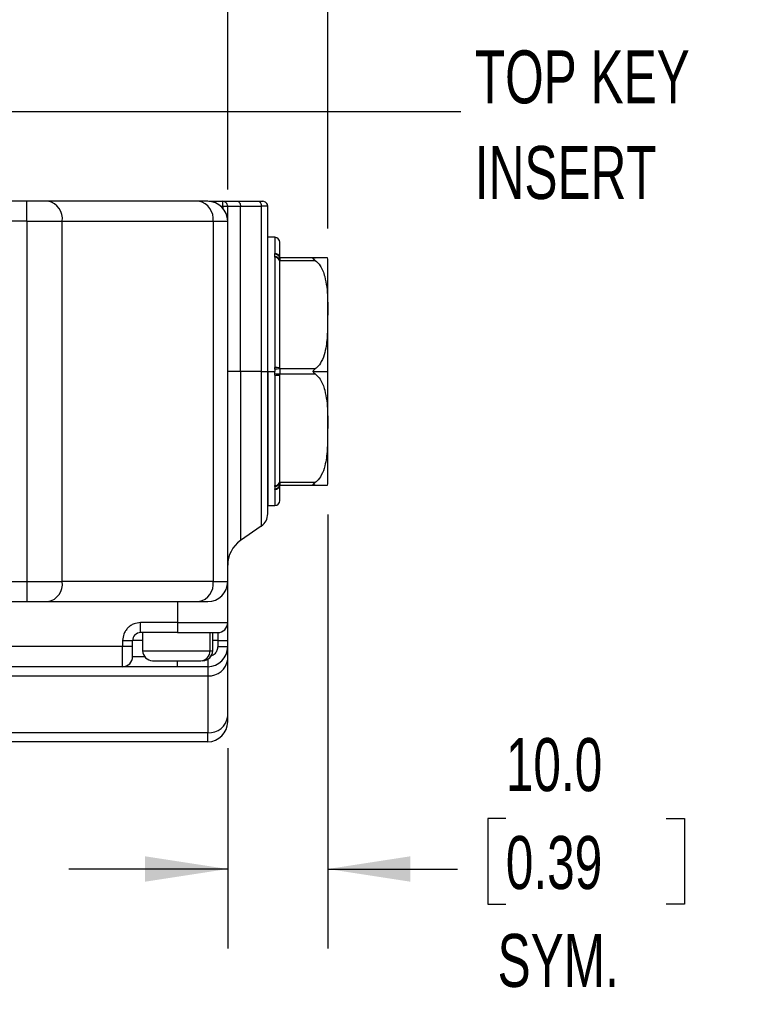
# Model space of a CAD drawing. Header units: millimetres. Extents: x 16 to 683, y 16 to 524.
# Tile 16 of 38: x 185 to 259, y 345 to 443. Entities that reach past the tile are written whole.
import ezdxf

# ---------------------------------------------------------------- set-up
doc = ezdxf.new("R2010")
doc.units = ezdxf.units.MM
doc.header["$LTSCALE"] = 2.5
doc.layers.add('DIMENSIONS', color=140, linetype='Continuous', lineweight=25)
doc.styles.add('SLDTEXTSTYLE0', font='TXT', dxfattribs={"width": 0.7})
doc.dimstyles.new('SLDDIMSTYLE1', dxfattribs={"dimtxt": 5.39502, "dimasz": 8.255, "dimexe": 0, "dimexo": 0.0625, "dimgap": 1.348755, "dimtad": 0, "dimtih": 1, "dimtoh": 1, "dimdec": 4, "dimlfac": 2.5, "dimzin": 12, "dimdsep": 46, "dimtxsty": 'SLDTEXTSTYLE0', "dimsah": 1, "dimcen": 0.09, "dimadec": 0, "dimazin": 3, "dimtfac": 1, "dimtdec": 0, "dimtofl": 0, "dimtmove": 0, "dimatfit": 3, "dimfxl": 0, "dimfrac": 2, "dimtolj": 1, "dimtzin": 12, "dimarcsym": 0})
doc.dimstyles.new('SLDDIMSTYLE2', dxfattribs={"dimtxt": 5.39502, "dimasz": 8.255, "dimexe": 0, "dimexo": 0.0625, "dimgap": 1.348755, "dimtad": 0, "dimtih": 1, "dimtoh": 1, "dimrnd": 1e-09, "dimzin": 4, "dimdsep": 46, "dimtxsty": 'SLDTEXTSTYLE0', "dimsah": 1, "dimcen": 0.09, "dimadec": 0, "dimazin": 1, "dimtfac": 1, "dimtofl": 0, "dimtmove": 0, "dimatfit": 3, "dimfxl": 0, "dimfrac": 2, "dimtolj": 1, "dimtzin": 12, "dimarcsym": 0})
doc.dimstyles.new('SLDDIMSTYLE4', dxfattribs={"dimtxt": 5.39502, "dimasz": 8.255, "dimexe": 0, "dimexo": 0.0625, "dimgap": 1.348755, "dimtad": 0, "dimtih": 1, "dimtoh": 1, "dimrnd": 1e-09, "dimzin": 4, "dimdsep": 46, "dimtxsty": 'SLDTEXTSTYLE0', "dimsah": 1, "dimcen": 0.09, "dimadec": 0, "dimazin": 1, "dimtfac": 1, "dimtmove": 0, "dimatfit": 0, "dimfxl": 0, "dimfrac": 2, "dimtolj": 1, "dimtzin": 12, "dimarcsym": 0})
doc.dimstyles.new('SLDDIMSTYLE6', dxfattribs={"dimtxt": 0.18, "dimasz": 2.54, "dimexe": 0, "dimexo": 0.0625, "dimgap": 0, "dimtad": 0, "dimtih": 1, "dimtoh": 1, "dimdec": 0, "dimrnd": 1e-09, "dimzin": 0, "dimdsep": 46, "dimtxsty": 'Standard', "dimblk1": 'DOT', "dimblk2": 'DOT', "dimsah": 1, "dimcen": 0.09, "dimadec": 0, "dimazin": 0, "dimtfac": 2.54, "dimtdec": 0, "dimtofl": 0, "dimtmove": 0, "dimatfit": 3, "dimldrblk": 'DOT', "dimfxl": 0, "dimfrac": 2, "dimtolj": 1, "dimtzin": 0, "dimarcsym": 0})

# ---------------------------------------------------------------- blocks, each defined once
blk = doc.blocks.new('_D_1')
at = {"layer": 'DIMENSIONS'}
for p, q in [((187.151, 316.745), (138.719, 365.178)), ((176.757, 315.964), (118.334, 315.964))]:
    blk.add_line(p, q, dxfattribs=at)
for start, end in [(135, 153.19088), (161.82259, 180)]:
    blk.add_arc((187.932, 315.964), 61.66, start, end, dxfattribs=at)
for points in [[(144.331, 359.565), (137.939, 354.189), (139.851, 352.516)], [(126.271, 315.964), (128.087, 324.117), (125.553, 324.286)]]:
    blk.add_solid(points, dxfattribs=at)
at = {"layer": 'DIMENSIONS', "insert": (124.535, 342.021), "char_height": 5.2917, "attachment_point": 1, "style": 'SLDTEXTSTYLE0'}
blk.add_mtext('45°', dxfattribs=at)
blk = doc.blocks.new('_D_8')
at = {"layer": 'DIMENSIONS'}
for p, q in [((110.932, 426.47), (110.932, 494.309)), ((205.932, 426.47), (205.932, 494.309)), ((110.932, 486.372), (142.357, 486.372)), ((149.668, 486.372), (147.856, 486.372)), ((147.856, 486.372), (147.856, 477.797)), ((165.699, 486.372), (167.511, 486.372)), ((167.511, 486.372), (167.511, 477.797)), ((205.932, 486.372), (173.01, 486.372)), ((147.856, 477.797), (149.668, 477.797)), ((167.511, 477.797), (165.699, 477.797))]:
    blk.add_line(p, q, dxfattribs=at)
for points in [[(110.932, 486.372), (119.187, 485.102), (119.187, 487.642)], [(205.932, 486.372), (197.677, 487.642), (197.677, 485.102)]]:
    blk.add_solid(points, dxfattribs=at)
at = {"layer": 'DIMENSIONS', "char_height": 5.2917, "attachment_point": 1, "style": 'SLDTEXTSTYLE0'}
for s, insert in [('95.0', (149.668, 494.401)), ('3.74', (149.668, 484.619))]:
    blk.add_mtext(s, dxfattribs=dict(at, insert=insert))
blk = doc.blocks.new('_D_9')
at = {"layer": 'DIMENSIONS'}
for p, q in [((100.932, 422.576), (100.932, 516.187)), ((215.932, 422.576), (215.932, 516.187)), ((100.932, 508.25), (142.357, 508.25)), ((149.668, 508.25), (147.856, 508.25)), ((147.856, 508.25), (147.856, 499.675)), ((165.699, 508.25), (167.511, 508.25)), ((167.511, 508.25), (167.511, 499.675)), ((215.932, 508.25), (173.01, 508.25)), ((147.856, 499.675), (149.668, 499.675)), ((167.511, 499.675), (165.699, 499.675))]:
    blk.add_line(p, q, dxfattribs=at)
for points in [[(100.932, 508.25), (109.187, 506.98), (109.187, 509.52)], [(215.932, 508.25), (207.677, 509.52), (207.677, 506.98)]]:
    blk.add_solid(points, dxfattribs=at)
at = {"layer": 'DIMENSIONS', "char_height": 5.2917, "attachment_point": 1, "style": 'SLDTEXTSTYLE0'}
for s, insert in [('115.0', (147.424, 516.279)), ('4.53', (149.668, 506.496))]:
    blk.add_mtext(s, dxfattribs=dict(at, insert=insert))
blk = doc.blocks.new('_D_12')
at = {"layer": 'DIMENSIONS'}
for p, q in [((215.932, 394.014), (215.932, 350.642)), ((205.932, 370.663), (205.932, 350.642)), ((233.721, 363.626), (231.909, 363.626)), ((231.909, 363.626), (231.909, 355.052)), ((249.753, 363.626), (251.565, 363.626)), ((251.565, 363.626), (251.565, 355.052)), ((205.932, 358.58), (190.057, 358.58)), ((215.932, 358.58), (228.889, 358.58)), ((231.909, 355.052), (233.721, 355.052)), ((251.565, 355.052), (249.753, 355.052))]:
    blk.add_line(p, q, dxfattribs=at)
for points in [[(205.932, 358.58), (197.677, 359.85), (197.677, 357.31)], [(215.932, 358.58), (224.187, 357.31), (224.187, 359.85)]]:
    blk.add_solid(points, dxfattribs=at)
at = {"layer": 'DIMENSIONS', "char_height": 5.2917, "attachment_point": 1, "style": 'SLDTEXTSTYLE0'}
for s, insert in [('10.0', (233.721, 371.655)), ('0.39', (233.721, 361.873)), ('SYM.', (232.898, 352.091))]:
    blk.add_mtext(s, dxfattribs=dict(at, insert=insert))
blk = doc.blocks.new('_Dot')
at = {"color": 0, "linetype": 'ByBlock', "lineweight": -2}
blk.add_line((-0.5, 0), (-1, 0), dxfattribs=at)
at = {"color": 0, "linetype": 'ByBlock', "const_width": 0.5}
blk.add_lwpolyline([(-0.25, 0, 1), (0.25, 0, 1)], format="xyb", close=True, dxfattribs=at)

msp = doc.modelspace()

# ---------------------------------------------------------------- linework, layer by layer
for p, q in [((185.860624, 425.295283), (177.49387, 425.295283)), ((185.860624, 423.295283), (185.860624, 425.295283)), ((187.981944, 425.295283), (185.860624, 425.295283)), ((203.05301, 425.295283), (187.981944, 425.295283)), ((203.931691, 425.295283), (203.05301, 425.295283)), ((204.03503, 425.295283), (205.43169, 425.295283)), ((205.43169, 424.795282), (205.43169, 425.295283)), ((205.43169, 425.295283), (206.924175, 425.295283)), ((206.924175, 425.295283), (209.005268, 425.295283)), ((209.005268, 425.295283), (209.431691, 425.295283)), ((205.254567, 424.795282), (205.43169, 424.795282)), ((205.43169, 424.795282), (205.931691, 424.795282)), ((205.43169, 424.795282), (205.43169, 424.618158)), ((205.931691, 423.295283), (205.931691, 424.795282)), ((205.931691, 424.795282), (207.210963, 424.795282)), ((207.210963, 408.295284), (207.210963, 424.795282)), ((207.210963, 424.795282), (209.292055, 424.795282)), ((209.292055, 424.795282), (209.292055, 408.295284)), ((209.931692, 424.795282), (209.292055, 424.795282)), ((209.931692, 408.295284), (209.931692, 424.795282)), ((185.860624, 423.295283), (179.931692, 423.295283)), ((185.860624, 423.295283), (185.860624, 387.295283)), ((185.860624, 423.295283), (189.396157, 423.295283)), ((189.396157, 387.295283), (189.396157, 423.295283)), ((189.396157, 423.295283), (204.467227, 423.295283)), ((204.467227, 423.295283), (204.467227, 387.295283)), ((204.467227, 423.295283), (205.931691, 423.295283)), ((205.931691, 387.295283), (205.931691, 423.295283)), ((210.631692, 421.695282), (209.931692, 421.695282)), ((210.631692, 421.695282), (210.631692, 420.085206)), ((211.131693, 419.645283), (211.131693, 421.195283)), ((210.63706, 420.009303), (210.631692, 420.085206)), ((210.631692, 419.705522), (210.63706, 419.787564)), ((210.631692, 419.705522), (210.631692, 408.674966)), ((211.132375, 419.640337), (211.080955, 419.786909)), ((214.671669, 419.645283), (211.131693, 419.645283)), ((211.131693, 419.279766), (211.131693, 419.395282)), ((211.131693, 419.395282), (214.671669, 419.395282)), ((211.131693, 408.660798), (211.131693, 419.279766)), ((215.931693, 408.295284), (215.931693, 419.401134)), ((207.210963, 408.295284), (205.931691, 408.295284)), ((207.210963, 408.295284), (207.210963, 391.390207)), ((209.292055, 408.295284), (207.210963, 408.295284)), ((209.292055, 408.295284), (209.292055, 392.847407)), ((209.292055, 408.295284), (209.931692, 408.295284)), ((209.931692, 408.295284), (210.648486, 408.295284)), ((209.931692, 408.295284), (209.931692, 394.895281)), ((209.931692, 394.076134), (209.931692, 408.295284)), ((210.63706, 408.517021), (210.631692, 408.674966)), ((210.63706, 408.517021), (210.648486, 408.295284)), ((210.63706, 408.073544), (210.648486, 408.295284)), ((211.131693, 408.545281), (211.131693, 408.660798)), ((214.671669, 408.545281), (211.131693, 408.545281)), ((214.482525, 408.295284), (215.931693, 408.295284)), ((215.931693, 397.18943), (215.931693, 408.295284)), ((210.631692, 407.915599), (210.63706, 408.073544)), ((210.631692, 407.915599), (210.631692, 396.885044)), ((211.131693, 407.929766), (211.131693, 408.045284)), ((211.131693, 408.045284), (214.671669, 408.045284)), ((211.131693, 397.310796), (211.131693, 407.929766)), ((210.63706, 396.803002), (210.631692, 396.885044)), ((210.631692, 396.505359), (210.63706, 396.581261)), ((210.631692, 396.505359), (210.631692, 394.895281)), ((211.080955, 396.803658), (211.132375, 396.950229)), ((211.131693, 397.195282), (211.131693, 397.310796)), ((214.671669, 397.195282), (211.131693, 397.195282)), ((211.131693, 396.945282), (214.671669, 396.945282)), ((211.131693, 395.395282), (211.131693, 396.945282)), ((214.671669, 396.945282), (215.909277, 396.945282)), ((209.931692, 394.895281), (210.631692, 394.895281)), ((209.292055, 392.847407), (207.210963, 391.390207)), ((179.931692, 387.295283), (185.860624, 387.295283)), ((185.860624, 387.295283), (185.860624, 385.295282)), ((185.860624, 387.295283), (189.396157, 387.295283)), ((204.467227, 387.295283), (189.396157, 387.295283)), ((204.467227, 387.295283), (205.931691, 387.295283)), ((205.931691, 383.195284), (205.931691, 387.295283)), ((178.297717, 385.295282), (185.860624, 385.295282)), ((185.860624, 385.295282), (187.981944, 385.295282)), ((187.981944, 385.295282), (203.05301, 385.295282)), ((200.931692, 385.295282), (200.931692, 383.195284)), ((203.05301, 385.295282), (203.931691, 385.295282)), ((200.931692, 383.195284), (197.231693, 383.195284)), ((197.231693, 382.195282), (197.231693, 383.195284)), ((200.931692, 383.195284), (200.931692, 382.195282)), ((200.931692, 383.195284), (205.931691, 383.195284)), ((205.931691, 381.395283), (205.931691, 383.195284)), ((200.931692, 382.195282), (197.231693, 382.195282)), ((197.431692, 382.195282), (197.431692, 380.395281)), ((200.931692, 382.195282), (204.164741, 382.195282)), ((200.931692, 382.195282), (204.931693, 382.195282)), ((204.164741, 380.395281), (204.164741, 382.195282)), ((204.431692, 380.395281), (204.431692, 382.195282)), ((204.931693, 382.195282), (204.931693, 381.395283)), ((195.431692, 380.795281), (121.431691, 380.795281)), ((195.431692, 381.395283), (195.431692, 380.795281)), ((195.431692, 381.395283), (196.43169, 381.395283)), ((196.43169, 380.795281), (195.431692, 380.795281)), ((195.431692, 378.795284), (195.431692, 380.795281)), ((196.43169, 380.795281), (196.43169, 381.395283)), ((197.431692, 381.395283), (196.43169, 381.395283)), ((196.43169, 379.795286), (196.43169, 380.795281)), ((204.931693, 381.395283), (204.431692, 381.395283)), ((204.931693, 381.395283), (205.931691, 381.395283)), ((204.931693, 381.395283), (204.931693, 380.795281)), ((204.931693, 380.795281), (205.931691, 380.795281)), ((205.931691, 380.795281), (205.931691, 381.395283)), ((205.931691, 379.529345), (205.931691, 380.795281)), ((197.631692, 379.795286), (196.43169, 379.795286)), ((197.431692, 380.395281), (204.164741, 380.395281)), ((204.164741, 380.395281), (204.431692, 380.395281)), ((195.431692, 378.795284), (121.431691, 378.795284)), ((200.931692, 378.795284), (195.431692, 378.795284)), ((198.432018, 379.395279), (203.241011, 379.395279)), ((200.931692, 378.795284), (200.931692, 379.391166)), ((203.931691, 378.795284), (200.931692, 378.795284)), ((203.931691, 379.529256), (203.931691, 378.795284)), ((203.931691, 378.795284), (203.931691, 377.891044)), ((205.931691, 373.837824), (205.931691, 379.529345)), ((174.427451, 377.891044), (203.931691, 377.891044)), ((203.931691, 377.891044), (203.931691, 372.199523)), ((205.931691, 373.29528), (205.931691, 373.837824)), ((203.931691, 372.199523), (112.931692, 372.199523)), ((203.931691, 371.295284), (203.931691, 372.199523)), ((203.931691, 371.295284), (112.931692, 371.295284))]:
    msp.add_line(p, q)
at = {"flags": 128}
for points in [[(206.924175, 425.295283), (206.980125, 425.285676), (207.033922, 425.257222), (207.083506, 425.211017), (207.126965, 425.148836), (207.162631, 425.073068), (207.189133, 424.986624), (207.205453, 424.892827), (207.210963, 424.795282)], [(209.005268, 425.295283), (209.061218, 425.285676), (209.115019, 425.257222), (209.164598, 425.211017), (209.208058, 425.148836), (209.243724, 425.073068), (209.270225, 424.986624), (209.286546, 424.892827), (209.292055, 424.795282)]]:
    msp.add_lwpolyline(points, dxfattribs=at)
for centre, radius, start, end in [((187.62839, 423.545283), 1.785357, 351.95052767, 78.57823394), ((202.699455, 423.545279), 1.785362, 351.9506883, 78.57821562), ((203.931689, 423.295281), 2.000002, 0.00004545, 89.99995455), ((205.431694, 424.795286), 0.499997, 359.99957435, 90.00042565), ((209.431694, 424.795286), 0.499997, 359.99957435, 90.00042565), ((210.63169, 421.195278), 0.500004, 0.00051654, 89.99969691), ((210.659923, 419.613189), 0.47286, 3.8916978, 93.42277593), ((210.666058, 419.239406), 0.467382, 4.95391473, 94.21661697), ((210.680105, 419.549727), 0.461588, 11.9475003, 95.35076997), ((210.642689, 419.286677), 0.500919, 12.52182787, 90.64386093), ((213.93107, 419.401099), 2.000623, 0.00102121, 7.02795782), ((210.756554, 404.251386), 4.425341, 85.13715503, 91.61681887), ((211.448681, 398.654185), 9.896174, 91.83557676, 94.70431766), ((210.756554, 412.339178), 4.425341, 268.38318113, 274.86284497), ((211.448681, 417.936379), 9.896174, 265.29568234, 268.16442324), ((210.666061, 397.351157), 0.467378, 265.78297263, 355.04600075), ((210.659925, 396.977374), 0.472859, 266.57708133, 356.10844495), ((210.64269, 397.303889), 0.500918, 269.35603521, 347.47801108), ((210.680105, 397.040838), 0.461588, 264.64923003, 348.0524997), ((213.931907, 397.18944), 1.999786, 352.96272426, 359.99971013), ((210.631686, 395.395288), 0.500007, 270.00066747, 359.99933253), ((208.431714, 394.076124), 1.499978, 304.9995297, 0.00039173), ((208.931686, 388.932752), 2.999996, 124.99992186, 179.99999957), ((187.628393, 387.04528), 1.785354, 281.42167824, 8.04956014), ((202.699458, 387.045284), 1.785359, 281.42169657, 8.04939952), ((203.931689, 387.295284), 2.000002, 270.00004545, 359.99995455), ((204.931684, 383.195289), 1.000007, 270.00051654, 359.99969691), ((197.231692, 381.39528), 0.800002, 89.99997645, 179.99975674), ((203.931689, 380.795286), 2.000002, 270.00004545, 359.99984783), ((195.431696, 379.795279), 0.999995, 269.9997878, 0.00042565), ((198.4317, 380.395286), 1.000007, 180.00030309, 269.99948346), ((203.201295, 380.358605), 0.964144, 272.36082968, 2.18008528), ((203.431684, 380.395286), 1.000007, 270.00051654, 359.99969691), ((204.096188, 379.730158), 1.846456, 264.8888558, 353.7563992), ((204.096188, 374.038637), 1.846456, 264.8888558, 353.7563992), ((203.931689, 373.295286), 2.000002, 270.00004545, 359.99984783)]:
    msp.add_arc(centre, radius, start, end)
for points, knots in [([(210.63706, 419.787564), (210.642828, 419.825054), (210.654202, 419.898983), (210.64272, 419.972879), (210.63706, 420.009303)], [0, 0, 0, 0, 0.507094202, 1, 1, 1, 1]), ([(211.131693, 419.645283), (211.131629, 419.639992), (211.131286, 419.611817), (211.131947, 419.545142), (211.131512, 419.4671), (211.131651, 419.411943), (211.131693, 419.395282)], [0, 0, 0, 0, 0.063489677, 0.338116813, 0.80007215, 1, 1, 1, 1]), ([(214.671669, 419.395282), (214.630811, 419.424313), (214.57377, 419.464842), (214.511978, 419.521199), (214.485618, 419.554674), (214.480025, 419.586702), (214.500365, 419.615181), (214.566221, 419.641256), (214.627067, 419.643579), (214.671669, 419.645283)], [0, 0, 0, 0, 0.311373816, 0.434696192, 0.520200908, 0.572876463, 0.622621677, 0.723364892, 1, 1, 1, 1]), ([(215.909277, 419.645283), (215.911409, 419.645283), (215.931496, 419.645283), (215.73801, 419.645283), (215.636784, 419.645283), (215.241889, 419.645283), (214.939475, 419.645283), (214.73305, 419.645283), (214.671669, 419.645283)], [0, 0, 0, 0, 0.004607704, 0.043431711, 0.229842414, 0.507318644, 0.853498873, 1, 1, 1, 1]), ([(214.671669, 419.395282), (214.850046, 419.225749), (215.312698, 418.786039), (215.761919, 417.467016), (215.958639, 415.653813), (215.909576, 413.659167), (215.90759, 411.837144), (215.732658, 410.406131), (215.362942, 409.34089), (214.986437, 408.793367), (214.734016, 408.59442), (214.671669, 408.545281)], [0, 0, 0, 0, 0.0637189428, 0.1652654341, 0.3530996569, 0.5415992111, 0.6859991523, 0.8301939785, 0.9160530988, 0.9792653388, 1, 1, 1, 1]), ([(211.131693, 408.545281), (211.131612, 408.506558), (211.131413, 408.412168), (211.131786, 408.263357), (211.131519, 408.135414), (211.131659, 408.063139), (211.131693, 408.045284)], [0, 0, 0, 0, 0.232340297, 0.566344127, 0.892867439, 1, 1, 1, 1]), ([(214.482525, 408.295284), (214.485087, 408.315354), (214.491007, 408.36174), (214.553107, 408.453831), (214.622809, 408.507594), (214.671669, 408.545281)], [0, 0, 0, 0, 0.18571017, 0.429203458, 1, 1, 1, 1]), ([(214.671669, 408.045284), (214.629498, 408.077415), (214.567634, 408.124552), (214.507946, 408.202078), (214.485247, 408.253893), (214.483227, 408.284603), (214.482525, 408.295284)], [0, 0, 0, 0, 0.488091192, 0.716028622, 0.90122916, 1, 1, 1, 1]), ([(214.671669, 408.045284), (214.850046, 407.87575), (215.312697, 407.436038), (215.761918, 406.117016), (215.958639, 404.303814), (215.909576, 402.309169), (215.90759, 400.487144), (215.732658, 399.05613), (215.362943, 397.990888), (214.986436, 397.443369), (214.734016, 397.244422), (214.671669, 397.195282)], [0, 0, 0, 0, 0.063719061, 0.165265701, 0.353099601, 0.541599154, 0.685999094, 0.83019424, 0.91605336, 0.979265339, 1, 1, 1, 1]), ([(210.63706, 396.803002), (210.642828, 396.765513), (210.654202, 396.691583), (210.64272, 396.617686), (210.63706, 396.581261)], [0, 0, 0, 0, 0.507089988, 1, 1, 1, 1]), ([(211.131693, 397.195282), (211.13156, 397.161849), (211.131295, 397.095633), (211.132083, 397.013501), (211.131238, 396.963592), (211.131664, 396.946478), (211.131693, 396.945282)], [0, 0, 0, 0, 0.401196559, 0.794569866, 0.985646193, 1, 1, 1, 1]), ([(214.671669, 396.945282), (214.631142, 396.946798), (214.575078, 396.948896), (214.512351, 396.969864), (214.483719, 396.9927), (214.481108, 397.023603), (214.50122, 397.058332), (214.563621, 397.118691), (214.626247, 397.163084), (214.671669, 397.195282)], [0, 0, 0, 0, 0.249802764, 0.345573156, 0.411636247, 0.461508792, 0.52335424, 0.654291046, 1, 1, 1, 1]), ([(197.231693, 383.195284), (197.005336, 383.171106), (196.655913, 383.133783), (196.236417, 382.909708), (195.950062, 382.677164), (195.717367, 382.390713), (195.493211, 381.971242), (195.455869, 381.621639), (195.431692, 381.395283)], [0, 0, 0, 0, 0.239443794, 0.369626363, 0.500000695, 0.630183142, 0.760556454, 1, 1, 1, 1]), ([(204.931693, 380.795281), (204.918276, 380.669479), (204.89757, 380.475323), (204.772983, 380.242628), (204.644185, 380.082413), (204.483705, 379.957398), (204.350882, 379.872418), (204.266786, 379.858734), (204.250084, 379.856016)], [0, 0, 0, 0, 0.301990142, 0.466077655, 0.630604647, 0.794697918, 0.959223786, 1, 1, 1, 1])]:
    msp.add_open_spline(points, degree=3, knots=knots)

# ---------------------------------------------------------------- texts
at = {"layer": 'DIMENSIONS', "char_height": 5.2916667, "attachment_point": 1, "style": 'SLDTEXTSTYLE0'}
for s, insert in [('TOP KEY', (230.628078, 440.374407)), ('INSERT', (230.628078, 430.818851))]:
    msp.add_mtext(s, dxfattribs=dict(at, insert=insert))

# ---------------------------------------------------------------- dimensions: what is measured, and where the dimension line sits
at = {"layer": 'DIMENSIONS'}
for base, p1, p2, picture, middle in [((215.931691, 508.249581), (100.931691, 419.401134), (215.931691, 419.401134), '_D_9', (157.683472, 508.249581)), ((205.931691, 486.371875), (110.931691, 423.295282), (205.931691, 423.295282), '_D_8', (157.683472, 486.371875))]:
    dim = msp.add_linear_dim(base=base, p1=p1, p2=p2, dimstyle='SLDDIMSTYLE2', dxfattribs=at)
    dim.commit()
    dim.dimension.update_dxf_attribs({"geometry": picture, "text_midpoint": middle, "dimtype": 160})
dim = msp.add_linear_dim(base=(215.931691, 358.579684), p1=(205.931691, 373.837826), p2=(215.931691, 397.189431), text='<>\\PSYM.', dimstyle='SLDDIMSTYLE4', dxfattribs=at)
dim.commit()
dim.dimension.update_dxf_attribs({"geometry": '_D_12', "text_midpoint": (241.737022, 358.579684), "dimtype": 160})
dim = msp.add_angular_dim_2l(base=(137.987057, 352.124377), line1=((179.931691, 315.964431), (185.860624, 315.964431)), line2=((204.467225, 299.428897), (189.396158, 314.499965)), dimstyle='SLDDIMSTYLE1', dxfattribs=at)
dim.commit()
dim.dimension.update_dxf_attribs({"geometry": '_D_1', "text_midpoint": (130.934459, 339.487266), "dimtype": 162})

# ---------------------------------------------------------------- leaders
msp.add_leader([(159.146696, 413.489286), (179.009222, 434.282079), (229.234799, 434.282079)], dimstyle='SLDDIMSTYLE6', dxfattribs=at)

doc.saveas('drawing.dxf')
